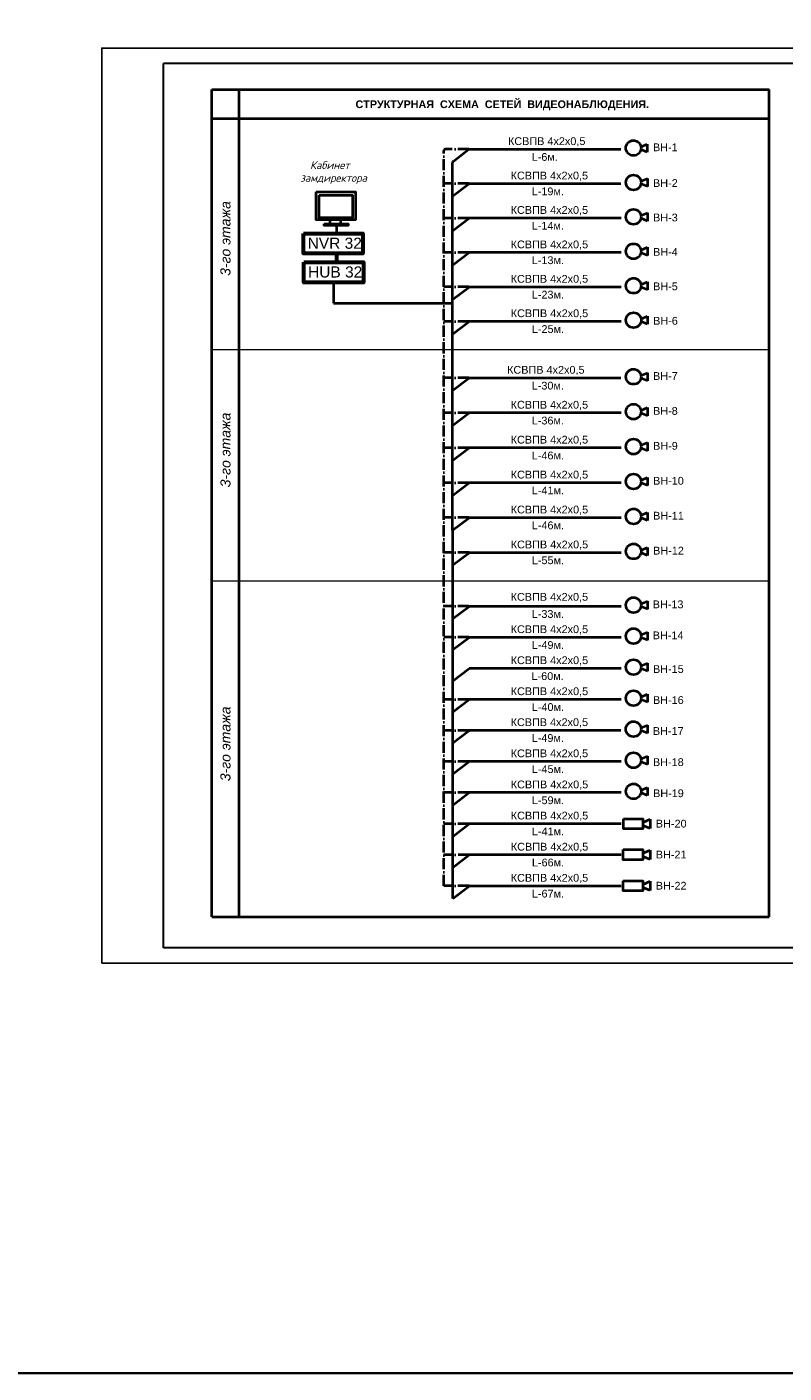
# Model space of a CAD drawing. Header units: millimetres. Extents: x 1114507 to 93926427, y 174473 to 817039.
# Tile 55 of 256: x 1632883 to 1657455, y 174473 to 218158. Entities that reach past the tile are written whole.
import ezdxf

# ---------------------------------------------------------------- set-up
doc = ezdxf.new("R2010")
doc.units = ezdxf.units.MM
doc.linetypes.add('ACAD_ISO10W100', pattern=[18, 12, -3, 0, -3])
doc.layers.add('землянка', color=162, linetype='Continuous', lineweight=30)
doc.layers.add('Пожарная сигнализация', color=150, linetype='Continuous', lineweight=50)
doc.styles.get("Standard").update_dxf_attribs({"font": 'isocpeui.ttf'})
doc.styles.add('WMF-Times New Roman0', font='times.ttf')

# ---------------------------------------------------------------- blocks, each defined once
blk = doc.blocks.new('963')
at = {"color": 5, "lineweight": 40}
for p, q in [((-23594315, -28647162), (-23594107, -28647073)), ((-23594107, -28647073), (-23594107, -28647337)), ((-23594107, -28647337), (-23594316, -28647250))]:
    blk.add_line(p, q, dxfattribs=at)
blk.add_ellipse((-23594558, -28647203), major_axis=(236, 72), ratio=1, start_param=-0.296262, end_param=5.986923, dxfattribs=at)
blk = doc.blocks.new('3489')
at = {"color": 5, "lineweight": 40}
for p, q in [((21366076, 27866245), (21366375, 27866373)), ((21366375, 27865997), (21366076, 27866120)), ((21366375, 27866373), (21366375, 27865997))]:
    blk.add_line(p, q, dxfattribs=at)
blk.add_lwpolyline([(21365285, 27866394), (21366075, 27866394), (21366075, 27865981), (21365285, 27865981)], close=True, dxfattribs=at)

msp = doc.modelspace()

# ---------------------------------------------------------------- linework, layer by layer
at = {"color": 5, "lineweight": 30}
for p, q in [((1676812.2, 216971.9, 0), (1637312.2, 216971.9, 0)), ((1637312.2, 188271.9, 0), (1637312.2, 216971.9, 0)), ((1676812.2, 188271.9, 0), (1637312.2, 188271.9, 0))]:
    msp.add_line(p, q, dxfattribs=at)
at = {"color": 0, "lineweight": 40}
for p, q in [((1638881.7, 189278.1, 0), (1638881.7, 216127.6, 0)), ((1639774.3, 189278.1, 0), (1639774.3, 216127.6, 0)), ((1656969.4, 189278.1, 0), (1656969.4, 216127.6, 0))]:
    msp.add_line(p, q, dxfattribs=at)
at = {"color": 0, "linetype": 'ACAD_ISO10W100', "lineweight": 40, "ltscale": 30}
for p, q in [((1646413.1, 190281.8, 0), (1646408.7, 214138.6, 0)), ((1647225.5, 214188.6, 0), (1646458.7, 214188.6, 0)), ((1647226.5, 213071.5, 0), (1646410.6, 213071.5, 0)), ((1647227.5, 211954.4, 0), (1646411.5, 211954.4, 0)), ((1647228.4, 210837.3, 0), (1646412.5, 210837.3, 0)), ((1647229.4, 209720.1, 0), (1646413.5, 209720.1, 0)), ((1647230.3, 208603, 0), (1646414.4, 208603, 0)), ((1647226.8, 206767.1, 0), (1646410.8, 206767.1, 0)), ((1647227.5, 205633.6, 0), (1646411.6, 205633.6, 0)), ((1647228.2, 204500.1, 0), (1646412.3, 204500.1, 0)), ((1647228.9, 203366.6, 0), (1646413, 203366.6, 0)), ((1647229.6, 202233, 0), (1646413.7, 202233, 0)), ((1647230.4, 201099.5, 0), (1646414.4, 201099.5, 0)), ((1647227.9, 199356.5, 0), (1646412, 199356.5, 0)), ((1647228.4, 198349.7, 0), (1646412.5, 198349.7, 0)), ((1647229.3, 196336.2, 0), (1646413.4, 196336.2, 0)), ((1647229.3, 195329.1, 0), (1646412.7, 195329.1, 0)), ((1647229.3, 194322, 0), (1646412.2, 194322, 0)), ((1647231.5, 193312, 0), (1646414.5, 193312, 0)), ((1647231.5, 192301.9, 0), (1646414.5, 192301.9, 0)), ((1647233.8, 191291.8, 0), (1646416.7, 191291.8, 0)), ((1647231.5, 190281.8, 0), (1646414.5, 190281.8, 0))]:
    msp.add_line(p, q, dxfattribs=at)
at = {"color": 5, "lineweight": 40}
for p, q in [((1646713.6, 213792.3, 0), (1647228.2, 214185.6, 0)), ((1652160, 214185.1, 0), (1647227.5, 214185.1, 0)), ((1646700.3, 189870.7, 0), (1646694, 213752.6, 0)), ((1646695.4, 212660.5, 0), (1647229.2, 213068.5, 0)), ((1652161.7, 213068.5, 0), (1647229.2, 213068.5, 0)), ((1642722.4, 211772.3), (1642722.4, 211897.9)), ((1643069.8, 211772.3), (1643069.8, 211897.9)), ((1646696.4, 211543.4, 0), (1647230.2, 211951.4, 0)), ((1652162.7, 211951.4, 0), (1647230.2, 211951.4, 0)), ((1642925.8, 211709.5), (1642925.8, 211454.2)), ((1646697.3, 210426.3, 0), (1647231.1, 210834.3, 0)), ((1652163.6, 210834.3, 0), (1647231.1, 210834.3, 0)), ((1642837.5, 209869.2), (1642837.5, 209191.9)), ((1646698.3, 209309.2, 0), (1647232.1, 209717.2, 0)), ((1652164.6, 209717.2, 0), (1647232.1, 209717.2, 0)), ((1642837.5, 209191.9), (1646694.8, 209191.9)), ((1646699.3, 208192, 0), (1647233, 208600.1, 0)), ((1652165.5, 208600.1, 0), (1647233, 208600.1, 0)), ((1646695.7, 206356.1, 0), (1647229.5, 206764.1, 0)), ((1652162, 206764.1, 0), (1647229.5, 206764.1, 0)), ((1646696.4, 205222.6, 0), (1647230.2, 205630.6, 0)), ((1652162.7, 205630.6, 0), (1647230.2, 205630.6, 0)), ((1646697.1, 204089.1, 0), (1647230.9, 204497.1, 0)), ((1652163.4, 204497.1, 0), (1647230.9, 204497.1, 0)), ((1646697.8, 202955.6, 0), (1647231.6, 203363.6, 0)), ((1652164.1, 203363.6, 0), (1647231.6, 203363.6, 0)), ((1646698.5, 201822.1, 0), (1647232.3, 202230.1, 0)), ((1652164.8, 202230.1, 0), (1647232.3, 202230.1, 0)), ((1646699.3, 200688.6, 0), (1647233.1, 201096.6, 0)), ((1652165.6, 201096.6, 0), (1647233.1, 201096.6, 0)), ((1646696.8, 198945.5, 0), (1647230.6, 199353.5, 0)), ((1652163.1, 199353.5, 0), (1647230.6, 199353.5, 0)), ((1646697.3, 197938.8, 0), (1647231.1, 198346.8, 0)), ((1652163.6, 198346.8, 0), (1647231.1, 198346.8, 0)), ((1646697.7, 196932, 0), (1647231.5, 197340, 0)), ((1652164, 197340, 0), (1647231.5, 197340, 0)), ((1646698.2, 195925.2, 0), (1647232, 196333.3, 0)), ((1652164.5, 196333.3, 0), (1647232, 196333.3, 0)), ((1646698.6, 194918.5, 0), (1647232, 195326.2, 0)), ((1652161.8, 195329.1, 0), (1647229.3, 195329.1, 0)), ((1646698.1, 193910.9, 0), (1647232, 194319.1, 0)), ((1652164.5, 194319.1, 0), (1647232, 194319.1, 0)), ((1646700.3, 192900.9, 0), (1647234.2, 193309, 0)), ((1652166.7, 193309, 0), (1647234.2, 193309, 0)), ((1646700.3, 191890.8, 0), (1647234.2, 192298.9, 0)), ((1652166.7, 192298.9, 0), (1647234.2, 192298.9, 0)), ((1646702.6, 190880.8, 0), (1647236.5, 191288.9, 0)), ((1652169, 191288.9, 0), (1647236.5, 191288.9, 0)), ((1646700.3, 189870.7, 0), (1647234.2, 190278.8, 0)), ((1652166.7, 190278.8, 0), (1647234.2, 190278.8, 0))]:
    msp.add_line(p, q, dxfattribs=at)
at = {"color": 5, "lineweight": 60}
msp.add_line((1642933.8, 210801.9), (1642933.8, 210521.2), dxfattribs=at)
at = {"color": 0, "lineweight": 35, "ltscale": 100}
msp.add_lwpolyline([(1532886.8, 243083), (1943938.5, 243083), (1943938.5, 174473.3), (1532886.8, 174473.3)], close=True, dxfattribs=at)
at = {"color": 5, "lineweight": 40}
for points in [[(1642271.4, 212807.8), (1643550.4, 212807.8), (1643550.4, 211897.9), (1642271.4, 211897.9)], [(1642362.9, 212702.8), (1643452.2, 212702.8), (1643452.2, 211963.7), (1642362.9, 211963.7)], [(1642527.3, 211772.3), (1643303.6, 211772.3), (1643303.6, 211709.7), (1642527.3, 211709.7)]]:
    msp.add_lwpolyline(points, close=True, dxfattribs=at)
at = {"color": 5, "lineweight": 60}
for points in [[(1641860, 211454.2), (1643787.3, 211454.2), (1643787.3, 210802.2), (1641860, 210802.2)], [(1641873.8, 210521.2), (1643801.1, 210521.2), (1643801.1, 209869.2), (1641873.8, 209869.2)]]:
    msp.add_lwpolyline(points, close=True, dxfattribs=at)
at = {"color": 0, "linetype": 'ACAD_ISO10W100', "lineweight": 40, "ltscale": 30}
msp.add_arc((1646458.7, 214138.6, 0), 50, 90, 180.01455, dxfattribs=at)
at = {"color": 5, "lineweight": 40}
msp.add_arc((1646744, 213752.6, 0), 50, 127.39274, 180.01681, dxfattribs=at)
at = {"layer": 'Defpoints', "color": 3, "linetype": 'ByBlock', "elevation": 0}
msp.add_lwpolyline([(1635312.2, 187771.9), (1635312.2, 217471.9), (1677312.2, 217471.9), (1677312.2, 187771.9)], close=True, dxfattribs=at)
at = {"layer": 'Пожарная сигнализация', "color": 0, "lineweight": 40}
for p, q in [((1638881.7, 216127.6, 0), (1656969.4, 216127.6, 0)), ((1638881.7, 215184.9, 0), (1656969.4, 215184.9, 0)), ((1638881.7, 189278.1, 0), (1656969.4, 189278.1, 0))]:
    msp.add_line(p, q, dxfattribs=at)
at = {"layer": 'Пожарная сигнализация', "color": 0, "lineweight": 20}
for p, q in [((1638881.7, 207694.8, 0), (1656969.4, 207694.8, 0)), ((1638881.7, 200184, 0), (1656969.4, 200184, 0))]:
    msp.add_line(p, q, dxfattribs=at)

# ---------------------------------------------------------------- block references
at = {"color": 5, "lineweight": 35}
for p in [(25247123.5, 28861431, 0), (25247124.5, 28860313.9, 0), (25247125.4, 28859196.7, 0), (25247126.4, 28858079.6, 0), (25247127.3, 28856962.5, 0), (25247128.3, 28855845.4, 0), (25247124.7, 28854009.5, 0), (25247125.4, 28852876, 0), (25247126.2, 28851742.4, 0), (25247126.9, 28850608.9, 0), (25247127.6, 28849475.4, 0), (25247128.3, 28848341.9, 0), (25247125.9, 28846598.9, 0), (25247126.3, 28845592.1, 0), (25247126.3, 28844585.3, 0), (25247126.8, 28843578.6, 0), (25247124.1, 28842574.5, 0), (25247126.3, 28841564.4, 0), (25247128.6, 28840554.3, 0)]:
    msp.add_blockref('963', p, dxfattribs=at)
at = {"color": 5, "lineweight": 40, "xscale": 0.7999999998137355, "yscale": 0.7999999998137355, "zscale": 0.7999999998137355}
for p in [(-15439989.3, -22100651, 0), (-15439992, -22101655.2, 0), (-15439992, -22102665.2, 0)]:
    msp.add_blockref('3489', p, dxfattribs=at)

# ---------------------------------------------------------------- texts
at = {"insert": (1648308.4, 215612.6, 0), "char_height": 250, "width": 12256.852, "attachment_point": 5}
msp.add_mtext('{\\fArial|b1|i0|c204|p34;СТРУКТУРНАЯ  СХЕМА  СЕТЕЙ  ВИДЕОНАБЛЮДЕНИЯ.}', dxfattribs=at)
at = {"style": 'WMF-Times New Roman0'}
for s, insert, char_height, width, attachment_point in [('\\pi924.6356;{\\fISOCPEUR|b0|i1|c0|p34;Samarqand viloyati Toyloq tumani "\\fISOCPEUR|b0|i1|c204|p34;Хо\\fISOCPEUR|b0|i1|c0|p34;n\\fISOCPEUR|b0|i1|c204|p34;с\\fISOCPEUR|b0|i1|c0|p34;h\\fISOCPEUR|b0|i1|c204|p34;о\\fISOCPEUR|b0|i1|c0|p34;rb\\fISOCPEUR|b0|i1|c204|p34;о\\fISOCPEUR|b0|i1|c0|p34;g\'" \\fISOCPEUR|b0|i1|c204|p34;М\\fISOCPEUR|b0|i1|c0|p34;FY dagi\\P            11-son maktabni rekonstruksiya qilish. \\P\\pi0;              (360 o\'quvchi o\'rinli qo\'shimcha bino qurish).}', (1617645.7, 191975.6, 0), 280, 25248.265, 4), ('\\pi2577.7728;{\\fTimes New Roman|b1|i0|c204|p18;\\C0;MCHJ\\P\\pi563.1768;\\C1;"PARVIZ  PROEKT  SERVIS"\\C0;\\P\\pi1876.6728;Samarqand sh.\\C256; }', (1624320.2, 189557.9, 0), 240, 5957.741, 1)]:
    msp.add_mtext(s, dxfattribs=dict(at, insert=insert, char_height=char_height, width=width, attachment_point=attachment_point))
at = {"layer": 'землянка', "color": 6, "lineweight": 15, "char_height": 252, "attachment_point": 1}
for s, insert, width in [('\\pt0,61261.2,68821.2,1.30100E+005,2.79191E+005;{\\fArial|b0|i0|c204|p34;\\C7;КСВПВ 4х2х0,5}', (1648495.1, 214577.8, 0), 4936.909), ('\\pt0,61261.2,68821.2,1.30100E+005,2.79191E+005;{\\fArial|b0|i0|c204|p34;\\C7;L-\\fArial|b0|i0|c0|p34;6\\fArial|b0|i0|c204|p34;м.}', (1649263.8, 214064.7, 0), 1323.379), ('\\pt0,61261.2,68821.2,1.30100E+005,2.79191E+005;{\\fArial|b0|i0|c204|p34;\\C7;ВН-1}', (1653199.7, 214377.6, 0), 1223.048), ('\\pt0,61261.2,68821.2,1.30100E+005,2.79191E+005;{\\fArial|b0|i0|c204|p34;\\C7;КСВПВ 4х2х0,5}', (1648580.9, 213460.7, 0), 4936.909), ('\\pt0,61261.2,68821.2,1.30100E+005,2.79191E+005;{\\fArial|b0|i0|c204|p34;\\C7;ВН-\\fArial|b0|i0|c0|p34;2}', (1653200.7, 213216, 0), 1223.048), ('\\pt0,61261.2,68821.2,1.30100E+005,2.79191E+005;{\\fArial|b0|i0|c204|p34;\\C7;L-\\fArial|b0|i0|c0|p34;19\\fArial|b0|i0|c204|p34;м.}', (1649264.7, 212947.6, 0), 1323.379), ('\\pt0,61261.2,68821.2,1.30100E+005,2.79191E+005;{\\fArial|b0|i0|c204|p34;\\C7;КСВПВ 4х2х0,5}', (1648581.9, 212343.6, 0), 4936.909), ('\\pt0,61261.2,68821.2,1.30100E+005,2.79191E+005;{\\fArial|b0|i0|c204|p34;\\C7;ВН-\\fArial|b0|i0|c0|p34;3}', (1653201.7, 212098.9, 0), 1223.048), ('\\pt0,61261.2,68821.2,1.30100E+005,2.79191E+005;{\\fArial|b0|i0|c204|p34;\\C7;L-\\fArial|b0|i0|c0|p34;14\\fArial|b0|i0|c204|p34;м.}', (1649265.7, 211830.4, 0), 1323.379), ('\\pt0,61261.2,68821.2,1.30100E+005,2.79191E+005;{\\fArial|b0|i0|c204|p34;\\C7;КСВПВ 4х2х0,5}', (1648582.8, 211226.4, 0), 4936.909), ('\\pt0,61261.2,68821.2,1.30100E+005,2.79191E+005;{\\fArial|b0|i0|c204|p34;\\C7;L-\\fArial|b0|i0|c0|p34;13\\fArial|b0|i0|c204|p34;м.}', (1649266.7, 210713.3, 0), 1323.379), ('\\pt0,61261.2,68821.2,1.30100E+005,2.79191E+005;{\\fArial|b0|i0|c204|p34;\\C7;ВН-\\fArial|b0|i0|c0|p34;4}', (1653202.6, 210981.8, 0), 1223.048), ('\\pt0,61261.2,68821.2,1.30100E+005,2.79191E+005;{\\fArial|b0|i0|c204|p34;\\C7;КСВПВ 4х2х0,5}', (1648583.8, 210109.3, 0), 4936.909), ('\\pt0,61261.2,68821.2,1.30100E+005,2.79191E+005;{\\fArial|b0|i0|c204|p34;\\C7;ВН-\\fArial|b0|i0|c0|p34;5}', (1653203.6, 209864.7, 0), 1223.048), ('\\pt0,61261.2,68821.2,1.30100E+005,2.79191E+005;{\\fArial|b0|i0|c204|p34;\\C7;L-\\fArial|b0|i0|c0|p34;23\\fArial|b0|i0|c204|p34;м.}', (1649267.6, 209596.2, 0), 1323.379), ('\\pt0,61261.2,68821.2,1.30100E+005,2.79191E+005;{\\fArial|b0|i0|c204|p34;\\C7;КСВПВ 4х2х0,5}', (1648584.7, 208992.2, 0), 4936.909), ('\\pt0,61261.2,68821.2,1.30100E+005,2.79191E+005;{\\fArial|b0|i0|c204|p34;\\C7;L-\\fArial|b0|i0|c0|p34;25\\fArial|b0|i0|c204|p34;м.}', (1649268.6, 208479.1, 0), 1323.379), ('\\pt0,61261.2,68821.2,1.30100E+005,2.79191E+005;{\\fArial|b0|i0|c204|p34;\\C7;ВН-\\fArial|b0|i0|c0|p34;6}', (1653204.6, 208747.6, 0), 1223.048), ('\\pt0,61261.2,68821.2,1.30100E+005,2.79191E+005;{\\fArial|b0|i0|c204|p34;\\C7;КСВПВ 4х2х0,5}', (1648466.6, 207156.3, 0), 4936.909), ('\\pt0,61261.2,68821.2,1.30100E+005,2.79191E+005;{\\fArial|b0|i0|c204|p34;\\C7;L-\\fArial|b0|i0|c0|p34;30\\fArial|b0|i0|c204|p34;м.}', (1649265, 206643.2, 0), 1323.379), ('\\pt0,61261.2,68821.2,1.30100E+005,2.79191E+005;{\\fArial|b0|i0|c204|p34;\\C7;ВН-\\fArial|b0|i0|c0|p34;7}', (1653201, 206956, 0), 1223.048), ('\\pt0,61261.2,68821.2,1.30100E+005,2.79191E+005;{\\fArial|b0|i0|c204|p34;\\C7;КСВПВ 4х2х0,5}', (1648581.9, 206022.8, 0), 4936.909), ('\\pt0,61261.2,68821.2,1.30100E+005,2.79191E+005;{\\fArial|b0|i0|c204|p34;\\C7;ВН-\\fArial|b0|i0|c0|p34;8}', (1653201.7, 205822.5, 0), 1223.048), ('\\pt0,61261.2,68821.2,1.30100E+005,2.79191E+005;{\\fArial|b0|i0|c204|p34;\\C7;L-\\fArial|b0|i0|c0|p34;36\\fArial|b0|i0|c204|p34;м.}', (1649265.7, 205509.7, 0), 1323.379), ('\\pt0,61261.2,68821.2,1.30100E+005,2.79191E+005;{\\fArial|b0|i0|c204|p34;\\C7;КСВПВ 4х2х0,5}', (1648582.6, 204889.3, 0), 4936.909), ('\\pt0,61261.2,68821.2,1.30100E+005,2.79191E+005;{\\fArial|b0|i0|c204|p34;\\C7;ВН-\\fArial|b0|i0|c0|p34;9}', (1653202.4, 204689, 0), 1223.048), ('\\pt0,61261.2,68821.2,1.30100E+005,2.79191E+005;{\\fArial|b0|i0|c204|p34;\\C7;L-\\fArial|b0|i0|c0|p34;46\\fArial|b0|i0|c204|p34;м.}', (1649266.4, 204376.1, 0), 1323.379), ('\\pt0,61261.2,68821.2,1.30100E+005,2.79191E+005;{\\fArial|b0|i0|c204|p34;\\C7;КСВПВ 4х2х0,5}', (1648583.3, 203755.8, 0), 4936.909), ('\\pt0,61261.2,68821.2,1.30100E+005,2.79191E+005;{\\fArial|b0|i0|c204|p34;\\C7;L-\\fArial|b0|i0|c0|p34;41\\fArial|b0|i0|c204|p34;м.}', (1649267.2, 203242.6, 0), 1323.379), ('\\pt0,61261.2,68821.2,1.30100E+005,2.79191E+005;{\\fArial|b0|i0|c204|p34;\\C7;ВН-\\fArial|b0|i0|c0|p34;10}', (1653203.1, 203555.5, 0), 1223.048), ('\\pt0,61261.2,68821.2,1.30100E+005,2.79191E+005;{\\fArial|b0|i0|c204|p34;\\C7;КСВПВ 4х2х0,5}', (1648584, 202622.2, 0), 4936.909), ('\\pt0,61261.2,68821.2,1.30100E+005,2.79191E+005;{\\fArial|b0|i0|c204|p34;\\C7;ВН-\\fArial|b0|i0|c0|p34;11}', (1653203.9, 202422, 0), 1223.048), ('\\pt0,61261.2,68821.2,1.30100E+005,2.79191E+005;{\\fArial|b0|i0|c204|p34;\\C7;L-\\fArial|b0|i0|c0|p34;46\\fArial|b0|i0|c204|p34;м.}', (1649267.9, 202109.1, 0), 1323.379), ('\\pt0,61261.2,68821.2,1.30100E+005,2.79191E+005;{\\fArial|b0|i0|c204|p34;\\C7;КСВПВ 4х2х0,5}', (1648584.7, 201488.7, 0), 4936.909), ('\\pt0,61261.2,68821.2,1.30100E+005,2.79191E+005;{\\fArial|b0|i0|c204|p34;\\C7;L-\\fArial|b0|i0|c0|p34;55\\fArial|b0|i0|c204|p34;м.}', (1649268.6, 200975.6, 0), 1323.379), ('\\pt0,61261.2,68821.2,1.30100E+005,2.79191E+005;{\\fArial|b0|i0|c204|p34;\\C7;ВН-\\fArial|b0|i0|c0|p34;12}', (1653204.6, 201288.5, 0), 1223.048), ('\\pt0,61261.2,68821.2,1.30100E+005,2.79191E+005;{\\fArial|b0|i0|c204|p34;\\C7;КСВПВ 4х2х0,5}', (1648582.3, 199788.6, 0), 4936.909), ('\\pt0,61261.2,68821.2,1.30100E+005,2.79191E+005;{\\fArial|b0|i0|c204|p34;\\C7;L-\\fArial|b0|i0|c0|p34;33\\fArial|b0|i0|c204|p34;м.}', (1649266.2, 199232.6, 0), 1323.379), ('\\pt0,61261.2,68821.2,1.30100E+005,2.79191E+005;{\\fArial|b0|i0|c204|p34;\\C7;ВН-\\fArial|b0|i0|c0|p34;13}', (1653191.8, 199545.6, 0), 1223.048), ('\\pt0,61261.2,68821.2,1.30100E+005,2.79191E+005;{\\fArial|b0|i0|c204|p34;\\C7;КСВПВ 4х2х0,5}', (1648582.8, 198738.9, 0), 4936.909), ('\\pt0,61261.2,68821.2,1.30100E+005,2.79191E+005;{\\fArial|b0|i0|c204|p34;\\C7;ВН-\\fArial|b0|i0|c0|p34;14}', (1653192.3, 198538.9, 0), 1223.048), ('\\pt0,61261.2,68821.2,1.30100E+005,2.79191E+005;{\\fArial|b0|i0|c204|p34;\\C7;L-\\fArial|b0|i0|c0|p34;49\\fArial|b0|i0|c204|p34;м.}', (1649266.6, 198225.8, 0), 1323.379), ('\\pt0,61261.2,68821.2,1.30100E+005,2.79191E+005;{\\fArial|b0|i0|c204|p34;\\C7;КСВПВ 4х2х0,5}', (1648583.2, 197732.2, 0), 4936.909), ('\\pt0,61261.2,68821.2,1.30100E+005,2.79191E+005;{\\fArial|b0|i0|c204|p34;\\C7;L-\\fArial|b0|i0|c0|p34;60\\fArial|b0|i0|c204|p34;м.}', (1649259, 197215.8, 0), 1323.379), ('\\pt0,61261.2,68821.2,1.30100E+005,2.79191E+005;{\\fArial|b0|i0|c204|p34;\\C7;ВН-\\fArial|b0|i0|c0|p34;15}', (1653199.9, 197446, 0), 1223.048), ('\\pt0,61261.2,68821.2,1.30100E+005,2.79191E+005;{\\fArial|b0|i0|c204|p34;\\C7;КСВПВ 4х2х0,5}', (1648583.7, 196725.4, 0), 4936.909), ('\\pt0,61261.2,68821.2,1.30100E+005,2.79191E+005;{\\fArial|b0|i0|c204|p34;\\C7;L-\\fArial|b0|i0|c0|p34;40\\fArial|b0|i0|c204|p34;м.}', (1649267.5, 196212.3, 0), 1323.379), ('\\pt0,61261.2,68821.2,1.30100E+005,2.79191E+005;{\\fArial|b0|i0|c204|p34;\\C7;ВН-\\fArial|b0|i0|c0|p34;16}', (1653200.3, 196439.3, 0), 1223.048), ('\\pt0,61261.2,68821.2,1.30100E+005,2.79191E+005;{\\fArial|b0|i0|c204|p34;\\C7;КСВПВ 4х2х0,5}', (1648581, 195721.3, 0), 4936.909), ('\\pt0,61261.2,68821.2,1.30100E+005,2.79191E+005;{\\fArial|b0|i0|c204|p34;\\C7;ВН-\\fArial|b0|i0|c0|p34;17}', (1653197.6, 195435.1, 0), 1223.048), ('\\pt0,61261.2,68821.2,1.30100E+005,2.79191E+005;{\\fArial|b0|i0|c204|p34;\\C7;L-\\fArial|b0|i0|c0|p34;49\\fArial|b0|i0|c204|p34;м.}', (1649264.8, 195208.2, 0), 1323.379), ('\\pt0,61261.2,68821.2,1.30100E+005,2.79191E+005;{\\fArial|b0|i0|c204|p34;\\C7;КСВПВ 4х2х0,5}', (1648583.7, 194711.2, 0), 4936.909), ('\\pt0,61261.2,68821.2,1.30100E+005,2.79191E+005;{\\fArial|b0|i0|c204|p34;\\C7;ВН-\\fArial|b0|i0|c0|p34;18}', (1653199.9, 194425.1, 0), 1223.048), ('\\pt0,61261.2,68821.2,1.30100E+005,2.79191E+005;{\\fArial|b0|i0|c204|p34;\\C7;L-\\fArial|b0|i0|c0|p34;45\\fArial|b0|i0|c204|p34;м.}', (1649267.5, 194198.1, 0), 1323.379), ('\\pt0,61261.2,68821.2,1.30100E+005,2.79191E+005;{\\fArial|b0|i0|c204|p34;\\C7;КСВПВ 4х2х0,5}', (1648585.9, 193701.1, 0), 4936.909), ('\\pt0,61261.2,68821.2,1.30100E+005,2.79191E+005;{\\fArial|b0|i0|c204|p34;\\C7;L-\\fArial|b0|i0|c0|p34;59\\fArial|b0|i0|c204|p34;м.}', (1649269.8, 193188, 0), 1323.379), ('\\pt0,61261.2,68821.2,1.30100E+005,2.79191E+005;{\\fArial|b0|i0|c204|p34;\\C7;ВН-\\fArial|b0|i0|c0|p34;19}', (1653202.1, 193415, 0), 1223.048), ('\\pt0,61261.2,68821.2,1.30100E+005,2.79191E+005;{\\fArial|b0|i0|c204|p34;\\C7;КСВПВ 4х2х0,5}', (1648585.9, 192691.1, 0), 4936.909), ('\\pt0,61261.2,68821.2,1.30100E+005,2.79191E+005;{\\fArial|b0|i0|c204|p34;\\C7;ВН-\\fArial|b0|i0|c0|p34;20}', (1653293.9, 192429.4, 0), 1223.048), ('\\pt0,61261.2,68821.2,1.30100E+005,2.79191E+005;{\\fArial|b0|i0|c204|p34;\\C7;L-\\fArial|b0|i0|c0|p34;41\\fArial|b0|i0|c204|p34;м.}', (1649269.8, 192178, 0), 1323.379), ('\\pt0,61261.2,68821.2,1.30100E+005,2.79191E+005;{\\fArial|b0|i0|c204|p34;\\C7;КСВПВ 4х2х0,5}', (1648588.2, 191681, 0), 4936.909), ('\\pt0,61261.2,68821.2,1.30100E+005,2.79191E+005;{\\fArial|b0|i0|c204|p34;\\C7;ВН-\\fArial|b0|i0|c0|p34;21}', (1653291.2, 191425.3, 0), 1223.048), ('\\pt0,61261.2,68821.2,1.30100E+005,2.79191E+005;{\\fArial|b0|i0|c204|p34;\\C7;L-\\fArial|b0|i0|c0|p34;66\\fArial|b0|i0|c204|p34;м.}', (1649272, 191167.9, 0), 1323.379), ('\\pt0,61261.2,68821.2,1.30100E+005,2.79191E+005;{\\fArial|b0|i0|c204|p34;\\C7;КСВПВ 4х2х0,5}', (1648585.9, 190671, 0), 4936.909), ('\\pt0,61261.2,68821.2,1.30100E+005,2.79191E+005;{\\fArial|b0|i0|c204|p34;\\C7;L-\\fArial|b0|i0|c0|p34;67\\fArial|b0|i0|c204|p34;м.}', (1649269.8, 190157.8, 0), 1323.379), ('\\pt0,61261.2,68821.2,1.30100E+005,2.79191E+005;{\\fArial|b0|i0|c204|p34;\\C7;ВН-\\fArial|b0|i0|c0|p34;22}', (1653291.2, 190415.2, 0), 1223.048)]:
    msp.add_mtext(s, dxfattribs=dict(at, insert=insert, width=width))
at = {"layer": 'землянка', "color": 5, "lineweight": 15, "char_height": 360, "width": 1807.486, "attachment_point": 1}
for s, insert in [('\\pt0,87519.6,98319.6,1.85800E+005,3.98916E+005;{\\fArial|b0|i0|c0|p34;N\\fArial|b0|i0|c204|p34;VR \\fArial|b0|i0|c0|p34;32}', (1641992.2, 211319.2)), ('\\pt0,87519.6,98319.6,1.85800E+005,3.98916E+005;{\\fArial|b0|i0|c204|p34;HUB \\fArial|b0|i0|c0|p34;32}', (1642006, 210386.2))]:
    msp.add_mtext(s, dxfattribs=dict(at, insert=insert))
at = {"layer": 'Пожарная сигнализация', "color": 7, "lineweight": 20, "insert": (1641754.1, 213799), "char_height": 250, "width": 3523.037, "attachment_point": 1}
msp.add_mtext('\\A1;\\pt0,60775,68275,1.29063E+005,2.76975E+005;{\\C0;  Кабинет замдиректора}', dxfattribs=at)
at = {"layer": 'Пожарная сигнализация', "color": 7, "lineweight": 20, "char_height": 325, "width": 6609.413, "attachment_point": 5, "rotation": 90}
for insert in [(1639328, 211291.9, 0), (1639328, 204429.8, 0), (1639328, 194892.2, 0)]:
    msp.add_mtext('{\\fArial|b0|i1|c204|p34;\\C0;3\\fArial|b0|i1|c0|p34;-\\fArial|b0|i1|c204|p34;го этажа}', dxfattribs=dict(at, insert=insert))

doc.saveas('drawing.dxf')
